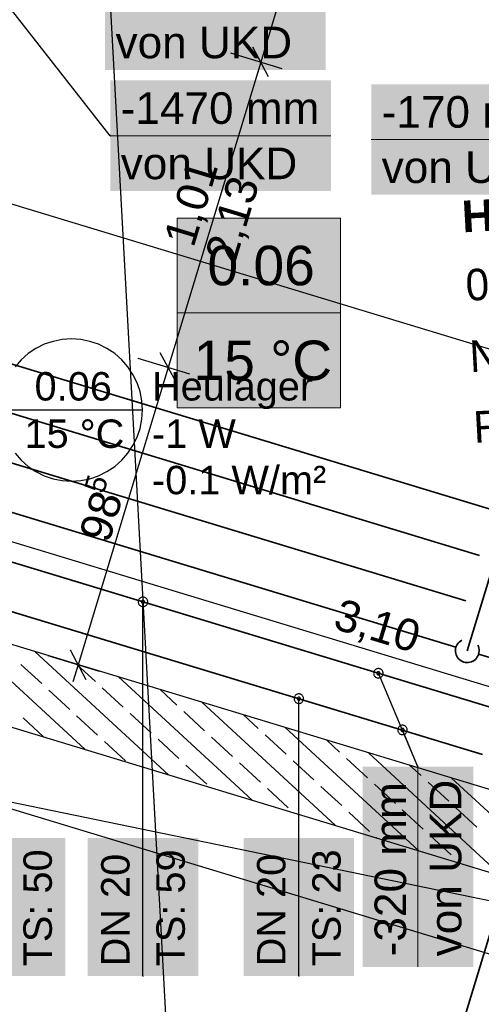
# Model space of a CAD drawing. Extents: x 199 to 1388, y 138 to 979.
# Tile 110 of 155: x 741 to 770, y 682 to 744. Entities that reach past the tile are written whole.
import ezdxf
from ezdxf.lldxf.tags import DXFTag

# ---------------------------------------------------------------- set-up
doc = ezdxf.new("R2010")
doc.units = 0
for name, color, linetype, lineweight, true_color in [('01AFU Allgemein Bemaßung-A07ET47HDI', 7, 'Continuous', 25, 0x848484), ('20 Bodenaufbau - Gefällelinien', 7, 'Continuous', 25, 0x848484), ('20 Innenwände-A07ET47KDI', 7, 'Continuous', 25, 0x848484), ('20 Räume Innen', 7, 'Continuous', 25, 0x848484), ('A-0', 7, 'Continuous', 25, 0x848484), ('H_Raumnummer', 7, 'Continuous', 18, 0xcc9900), ('H_Ruecklauf', 5, 'STRICHLINIE2', 35, 0x0000ff), ('H_Vorlauf', 1, 'Continuous', 35, 0xff0000), ('UPO_Loop2', 140, 'Continuous', 30, 0x00bfff)]:
    doc.layers.add(name, color=color, linetype=linetype, lineweight=lineweight, true_color=true_color)
for name, color, linetype, lineweight in [('02 Raster Gebäude-A07ET47NDI', 7, 'Continuous', 25), ('H_Mass', 7, 'Continuous', 25), ('H_Text', 7, 'Continuous', 25), ('X_Geometrie', 7, 'Continuous', 25)]:
    doc.layers.add(name, color=color, linetype=linetype, lineweight=lineweight)
doc.layers.add('H_Raum', color=1, linetype='Continuous', lineweight=25, true_color=0xff0000, plot=False)
doc.styles.get("Standard").update_dxf_attribs({"font": 'arial.ttf'})
tags = doc.linetypes.add('Raster-A07ET47ODI', pattern=[0.2, 0.1, -0.05, 0, -0.05]).pattern_tags.tags
tags[10:11] = [DXFTag(74, 4), DXFTag(75, 0), DXFTag(340, '0'), DXFTag(46, 1.0), DXFTag(50, 0.0), DXFTag(44, 0.0), DXFTag(45, 0.0)]
tags[8:9] = [DXFTag(74, 4), DXFTag(75, 0), DXFTag(340, '0'), DXFTag(46, 1.0), DXFTag(50, 0.0), DXFTag(44, 0.0), DXFTag(45, 0.0)]
tags[6:7] = [DXFTag(74, 4), DXFTag(75, 0), DXFTag(340, '0'), DXFTag(46, 1.0), DXFTag(50, 0.0), DXFTag(44, 0.0), DXFTag(45, 0.0)]
tags[4:5] = [DXFTag(74, 4), DXFTag(75, 0), DXFTag(340, '0'), DXFTag(46, 1.0), DXFTag(50, 0.0), DXFTag(44, 0.0), DXFTag(45, 0.0)]
tags = doc.linetypes.add('STRICHLINIE2', pattern=[9.525, 6.35, -3.175]).pattern_tags.tags
tags[6:7] = [DXFTag(74, 4), DXFTag(75, 0), DXFTag(340, '0'), DXFTag(46, 0.0), DXFTag(50, 0.0), DXFTag(44, 0.0), DXFTag(45, 0.0)]
tags[4:5] = [DXFTag(74, 4), DXFTag(75, 0), DXFTag(340, '0'), DXFTag(46, 0.0), DXFTag(50, 0.0), DXFTag(44, 0.0), DXFTag(45, 0.0)]
tags = doc.linetypes.add('Öffnungslinie Tür Fenster-A07ET47JDI', pattern=[0.115, 0.075, -0.04]).pattern_tags.tags
tags[6:7] = [DXFTag(74, 4), DXFTag(75, 0), DXFTag(340, '0'), DXFTag(46, 1.0), DXFTag(50, 0.0), DXFTag(44, 0.0), DXFTag(45, 0.0)]
tags[4:5] = [DXFTag(74, 4), DXFTag(75, 0), DXFTag(340, '0'), DXFTag(46, 1.0), DXFTag(50, 0.0), DXFTag(44, 0.0), DXFTag(45, 0.0)]

# ---------------------------------------------------------------- blocks, each defined once
blk = doc.blocks.new('Referenz-A07ET47ZDI', base_point=(226.995, 158.1))
at = {"layer": '01AFU Allgemein Bemaßung-A07ET47HDI'}
for p, q in [((762.069, 760.723), (756.231, 741.466)), ((756.731, 740.53), (755.73, 742.401)), ((754.317, 742.046), (757.576, 741.058)), ((756.231, 741.466), (750.369, 722.135)), ((750.869, 721.199), (749.869, 723.07)), ((748.455, 722.715), (751.715, 721.727)), ((750.369, 722.135), (744.664, 703.319)), ((792.721, 695.256), (733.397, 713.244)), ((788.022, 679.757), (685.634, 710.801)), ((742.75, 703.899), (746.01, 702.911)), ((744.164, 704.254), (745.164, 702.384)), ((744.664, 703.319), (744.338, 702.242))]:
    blk.add_line(p, q, dxfattribs=at)
at = {"layer": '02 Raster Gebäude-A07ET47NDI', "linetype": 'Raster-A07ET47ODI', "ltscale": 56.250004}
blk.add_line((735.15, 956.219), (772.215, 279.107), dxfattribs=at)
at = {"layer": '20 Bodenaufbau - Gefällelinien', "linetype": 'Öffnungslinie Tür Fenster-A07ET47JDI', "ltscale": 56.250004}
blk.add_line((789.463, 684.511), (720.628, 698.697), dxfattribs=at)
at = {"layer": '20 Innenwände-A07ET47KDI'}
for p, q in [((790.914, 689.296), (731.59, 707.283)), ((745.114, 697.958), (736.672, 705.742)), ((720.723, 705.353), (789.463, 684.511)), ((750.389, 696.358), (741.947, 704.143)), ((742.369, 702.121), (741.046, 703.341)), ((745.761, 702.258), (744.584, 703.343)), ((755.664, 694.759), (747.222, 702.544)), ((747.525, 700.632), (746.202, 701.852)), ((744.134, 700.494), (742.811, 701.714)), ((750.917, 700.769), (749.859, 701.744)), ((760.939, 693.16), (752.497, 700.944)), ((742.477, 698.758), (741.184, 699.95)), ((745.898, 698.867), (744.575, 700.087)), ((749.29, 699.005), (747.966, 700.225)), ((752.681, 699.142), (751.358, 700.362)), ((756.072, 699.28), (755.134, 700.144)), ((766.214, 691.56), (757.772, 699.345)), ((754.445, 697.515), (753.122, 698.735)), ((757.837, 697.653), (756.513, 698.873)), ((747.663, 697.24), (746.339, 698.46)), ((751.054, 697.378), (749.731, 698.598)), ((761.228, 697.79), (760.409, 698.545)), ((771.489, 689.961), (763.047, 697.745)), ((752.818, 695.751), (751.495, 696.971)), ((756.21, 695.888), (754.886, 697.108)), ((759.601, 696.026), (758.278, 697.246)), ((762.992, 696.163), (761.669, 697.383)), ((766.384, 696.301), (765.684, 696.946)), ((761.365, 694.399), (760.042, 695.619)), ((764.757, 694.536), (763.433, 695.756)), ((768.148, 694.674), (766.825, 695.894)), ((776.764, 688.361), (768.322, 696.146)), ((757.974, 694.261), (756.651, 695.481)), ((763.13, 692.772), (761.807, 693.992)), ((766.521, 692.909), (765.198, 694.129)), ((769.912, 693.047), (768.589, 694.267)), ((768.286, 691.282), (766.962, 692.503)), ((763.577, 692.36), (763.571, 692.365)), ((768.851, 690.761), (768.727, 690.876))]:
    blk.add_line(p, q, dxfattribs=at)
at = {"layer": 'A-0', "linetype": 'Continuous', "ltscale": 312.5}
for p, q in [((790.914, 689.296), (722.174, 710.138)), ((720.723, 705.353), (789.463, 684.511))]:
    blk.add_line(p, q, dxfattribs=at)
at = {"layer": '01AFU Allgemein Bemaßung-A07ET47HDI', "linetype": 'ByBlock', "ltscale": 40.625, "attachment_point": 1}
for s, insert, char_height, rotation in [('{\\fArial;1,01}', (750.058, 730.24), 2, 73.1324), ('{\\fArial;2,13}', (752.671, 729.209), 2, 73.1324), ('{\\fArial;5}', (745.026, 714.47), 1.32, 73.1324), ('{\\fArial;98}', (744.698, 711.528), 2, 73.1324), ('{\\fArial;3,10}', (761.319, 707.547), 2, 343.13236)]:
    blk.add_mtext(s, dxfattribs=dict(at, insert=insert, char_height=char_height, rotation=rotation))
at = {"layer": '20 Räume Innen', "linetype": 'Continuous', "ltscale": 40.625, "char_height": 2, "attachment_point": 1, "rotation": 3.1332}
for s, insert in [('{\\fArial|b1|i0;Heulager}', (768.914, 732.681)), ('{\\fCentury Gothic;0.06}', (769.151, 728.345)), ('{\\fCentury Gothic;NF:}', (769.398, 723.833)), ('{\\fCentury Gothic;RH:}', (769.643, 719.355))]:
    blk.add_mtext(s, dxfattribs=dict(at, insert=insert))

msp = doc.modelspace()

# ---------------------------------------------------------------- linework, layer by layer
at = {"layer": 'H_Mass'}
for p, q in [((746.701, 736.802), (737.454, 748.625)), ((746.692, 736.806), (746.691, 736.805)), ((746.691, 736.805), (746.691, 736.804)), ((746.691, 736.804), (746.691, 736.802)), ((746.691, 736.802), (746.691, 736.801)), ((746.691, 736.801), (746.691, 736.8)), ((746.691, 736.8), (746.692, 736.798)), ((746.693, 736.808), (746.692, 736.807)), ((746.692, 736.807), (746.692, 736.806)), ((746.692, 736.798), (746.692, 736.797)), ((746.692, 736.797), (746.693, 736.796)), ((746.694, 736.809), (746.693, 736.808)), ((746.693, 736.796), (746.694, 736.795)), ((746.695, 736.81), (746.694, 736.809)), ((746.694, 736.795), (746.695, 736.794)), ((746.696, 736.811), (746.695, 736.81)), ((746.695, 736.794), (746.696, 736.794)), ((746.697, 736.812), (746.696, 736.811)), ((746.696, 736.794), (746.697, 736.793)), ((746.698, 736.812), (746.697, 736.812)), ((746.697, 736.793), (746.698, 736.793)), ((746.7, 736.812), (746.698, 736.812)), ((746.698, 736.793), (746.7, 736.792)), ((746.701, 736.812), (746.7, 736.812)), ((746.7, 736.792), (746.701, 736.792)), ((746.702, 736.812), (746.701, 736.812)), ((746.701, 736.792), (746.702, 736.792)), ((746.704, 736.812), (746.702, 736.812)), ((746.702, 736.792), (746.704, 736.793)), ((746.705, 736.812), (746.704, 736.812)), ((746.704, 736.793), (746.705, 736.793)), ((746.706, 736.811), (746.705, 736.812)), ((746.705, 736.793), (746.706, 736.794)), ((746.707, 736.81), (746.706, 736.811)), ((746.706, 736.794), (746.707, 736.794)), ((746.708, 736.809), (746.707, 736.81)), ((746.707, 736.794), (746.708, 736.795)), ((746.709, 736.808), (746.708, 736.809)), ((746.708, 736.795), (746.709, 736.796)), ((746.71, 736.807), (746.709, 736.808)), ((746.709, 736.796), (746.71, 736.797)), ((746.71, 736.806), (746.71, 736.807)), ((746.711, 736.805), (746.71, 736.806)), ((746.71, 736.798), (746.711, 736.8)), ((746.71, 736.797), (746.71, 736.798)), ((746.711, 736.804), (746.711, 736.805)), ((746.711, 736.802), (746.711, 736.804)), ((746.711, 736.801), (746.711, 736.802)), ((746.711, 736.8), (746.711, 736.801)), ((763.5, 703.017), (763.47, 702.991)), ((763.532, 703.038), (763.5, 703.017)), ((763.568, 703.056), (763.532, 703.038)), ((763.605, 703.068), (763.568, 703.056)), ((763.643, 703.076), (763.605, 703.068)), ((763.682, 703.079), (763.643, 703.076)), ((763.721, 703.076), (763.682, 703.079)), ((763.76, 703.068), (763.721, 703.076)), ((763.797, 703.056), (763.76, 703.068)), ((763.832, 703.038), (763.797, 703.056)), ((763.865, 703.017), (763.832, 703.038)), ((763.894, 702.991), (763.865, 703.017)), ((763.385, 702.818), (763.382, 702.779)), ((763.382, 702.779), (763.385, 702.739)), ((763.393, 702.856), (763.385, 702.818)), ((763.385, 702.739), (763.393, 702.701)), ((763.405, 702.893), (763.393, 702.856)), ((763.393, 702.701), (763.405, 702.664)), ((763.423, 702.929), (763.405, 702.893)), ((763.405, 702.664), (763.423, 702.629)), ((763.444, 702.961), (763.423, 702.929)), ((763.423, 702.629), (763.444, 702.596)), ((763.47, 702.991), (763.444, 702.961)), ((763.444, 702.596), (763.47, 702.567)), ((763.47, 702.567), (763.5, 702.541)), ((763.5, 702.541), (763.532, 702.519)), ((763.532, 702.519), (763.568, 702.501)), ((763.568, 702.501), (763.605, 702.489)), ((763.583, 702.792), (763.582, 702.779)), ((763.582, 702.779), (763.583, 702.766)), ((763.586, 702.805), (763.583, 702.792)), ((763.583, 702.766), (763.586, 702.753)), ((763.59, 702.817), (763.586, 702.805)), ((763.586, 702.753), (763.59, 702.74)), ((763.596, 702.829), (763.59, 702.817)), ((763.59, 702.74), (763.596, 702.729)), ((763.603, 702.84), (763.596, 702.829)), ((763.596, 702.729), (763.603, 702.718)), ((763.612, 702.849), (763.603, 702.84)), ((763.603, 702.718), (763.612, 702.708)), ((763.605, 702.489), (763.643, 702.481)), ((763.621, 702.858), (763.612, 702.849)), ((763.612, 702.708), (763.621, 702.699)), ((763.632, 702.865), (763.621, 702.858)), ((763.621, 702.699), (763.632, 702.692)), ((763.644, 702.871), (763.632, 702.865)), ((763.632, 702.692), (763.644, 702.686)), ((763.643, 702.481), (763.682, 702.479)), ((763.656, 702.875), (763.644, 702.871)), ((763.644, 702.686), (763.656, 702.682)), ((763.669, 702.878), (763.656, 702.875)), ((763.656, 702.682), (763.669, 702.68)), ((763.682, 702.879), (763.669, 702.878)), ((763.669, 702.68), (763.682, 702.679)), ((763.695, 702.878), (763.682, 702.879)), ((766.189, 696.862), (763.682, 702.779)), ((763.682, 702.679), (763.695, 702.68)), ((763.682, 702.479), (763.721, 702.481)), ((763.708, 702.875), (763.695, 702.878)), ((763.695, 702.68), (763.708, 702.682)), ((763.721, 702.871), (763.708, 702.875)), ((763.708, 702.682), (763.721, 702.686)), ((763.732, 702.865), (763.721, 702.871)), ((763.721, 702.686), (763.732, 702.692)), ((763.721, 702.481), (763.76, 702.489)), ((763.743, 702.858), (763.732, 702.865)), ((763.732, 702.692), (763.743, 702.699)), ((763.753, 702.849), (763.743, 702.858)), ((763.743, 702.699), (763.753, 702.708)), ((763.762, 702.84), (763.753, 702.849)), ((763.753, 702.708), (763.762, 702.718)), ((763.76, 702.489), (763.797, 702.501)), ((763.769, 702.829), (763.762, 702.84)), ((763.762, 702.718), (763.769, 702.729)), ((763.775, 702.817), (763.769, 702.829)), ((763.769, 702.729), (763.775, 702.74)), ((763.779, 702.805), (763.775, 702.817)), ((763.775, 702.74), (763.779, 702.753)), ((763.781, 702.792), (763.779, 702.805)), ((763.779, 702.753), (763.781, 702.766)), ((763.782, 702.779), (763.781, 702.792)), ((763.781, 702.766), (763.782, 702.779)), ((763.797, 702.501), (763.832, 702.519)), ((763.832, 702.519), (763.865, 702.541)), ((763.865, 702.541), (763.894, 702.567)), ((763.92, 702.961), (763.894, 702.991)), ((763.894, 702.567), (763.92, 702.596)), ((763.942, 702.929), (763.92, 702.961)), ((763.92, 702.596), (763.942, 702.629)), ((763.959, 702.893), (763.942, 702.929)), ((763.942, 702.629), (763.959, 702.664)), ((763.972, 702.856), (763.959, 702.893)), ((763.959, 702.664), (763.972, 702.701)), ((763.98, 702.818), (763.972, 702.856)), ((763.972, 702.701), (763.98, 702.739)), ((763.982, 702.779), (763.98, 702.818)), ((763.98, 702.739), (763.982, 702.779)), ((764.919, 699.271), (764.912, 699.232)), ((764.932, 699.308), (764.919, 699.271)), ((764.949, 699.343), (764.932, 699.308)), ((764.971, 699.376), (764.949, 699.343)), ((764.997, 699.405), (764.971, 699.376)), ((765.026, 699.431), (764.997, 699.405)), ((765.059, 699.453), (765.026, 699.431)), ((765.094, 699.47), (765.059, 699.453)), ((765.131, 699.483), (765.094, 699.47)), ((765.17, 699.491), (765.131, 699.483)), ((765.148, 699.273), (765.138, 699.264)), ((765.159, 699.28), (765.148, 699.273)), ((765.171, 699.286), (765.159, 699.28)), ((765.209, 699.493), (765.17, 699.491)), ((765.183, 699.29), (765.171, 699.286)), ((765.196, 699.292), (765.183, 699.29)), ((765.209, 699.293), (765.196, 699.292)), ((765.248, 699.491), (765.209, 699.493)), ((765.222, 699.292), (765.209, 699.293)), ((765.235, 699.29), (765.222, 699.292)), ((765.247, 699.286), (765.235, 699.29)), ((765.259, 699.28), (765.247, 699.286)), ((765.287, 699.483), (765.248, 699.491)), ((765.27, 699.273), (765.259, 699.28)), ((765.28, 699.264), (765.27, 699.273)), ((765.324, 699.47), (765.287, 699.483)), ((765.359, 699.453), (765.324, 699.47)), ((765.392, 699.431), (765.359, 699.453)), ((765.421, 699.405), (765.392, 699.431)), ((765.447, 699.376), (765.421, 699.405)), ((765.469, 699.343), (765.447, 699.376)), ((765.486, 699.308), (765.469, 699.343)), ((765.499, 699.271), (765.486, 699.308)), ((765.506, 699.232), (765.499, 699.271)), ((764.912, 699.232), (764.909, 699.193)), ((764.909, 699.193), (764.912, 699.154)), ((764.912, 699.154), (764.919, 699.116)), ((764.919, 699.116), (764.932, 699.078)), ((764.932, 699.078), (764.949, 699.043)), ((764.949, 699.043), (764.971, 699.011)), ((764.971, 699.011), (764.997, 698.981)), ((764.997, 698.981), (765.026, 698.955)), ((765.026, 698.955), (765.059, 698.933)), ((765.059, 698.933), (765.094, 698.916)), ((765.094, 698.916), (765.131, 698.903)), ((765.11, 699.206), (765.109, 699.193)), ((765.109, 699.193), (765.11, 699.18)), ((765.112, 699.219), (765.11, 699.206)), ((765.11, 699.18), (765.112, 699.167)), ((765.117, 699.232), (765.112, 699.219)), ((765.112, 699.167), (765.117, 699.155)), ((765.122, 699.243), (765.117, 699.232)), ((765.117, 699.155), (765.122, 699.143)), ((765.13, 699.254), (765.122, 699.243)), ((765.122, 699.143), (765.13, 699.132)), ((765.138, 699.264), (765.13, 699.254)), ((765.13, 699.132), (765.138, 699.123)), ((765.131, 698.903), (765.17, 698.896)), ((765.138, 699.123), (765.148, 699.114)), ((765.148, 699.114), (765.159, 699.107)), ((765.159, 699.107), (765.171, 699.101)), ((765.17, 698.896), (765.209, 698.893)), ((765.171, 699.101), (765.183, 699.097)), ((765.183, 699.097), (765.196, 699.094)), ((765.196, 699.094), (765.209, 699.093)), ((766.179, 696.862), (765.209, 699.193)), ((765.209, 699.093), (765.222, 699.094)), ((765.209, 698.893), (765.248, 698.896)), ((765.222, 699.094), (765.235, 699.097)), ((765.235, 699.097), (765.247, 699.101)), ((765.247, 699.101), (765.259, 699.107)), ((765.248, 698.896), (765.287, 698.903)), ((765.259, 699.107), (765.27, 699.114)), ((765.27, 699.114), (765.28, 699.123)), ((765.288, 699.254), (765.28, 699.264)), ((765.28, 699.123), (765.288, 699.132)), ((765.287, 698.903), (765.324, 698.916)), ((765.296, 699.243), (765.288, 699.254)), ((765.288, 699.132), (765.296, 699.143)), ((765.301, 699.232), (765.296, 699.243)), ((765.296, 699.143), (765.301, 699.155)), ((765.306, 699.219), (765.301, 699.232)), ((765.301, 699.155), (765.306, 699.167)), ((765.308, 699.206), (765.306, 699.219)), ((765.306, 699.167), (765.308, 699.18)), ((765.309, 699.193), (765.308, 699.206)), ((765.308, 699.18), (765.309, 699.193)), ((765.324, 698.916), (765.359, 698.933)), ((765.359, 698.933), (765.392, 698.955)), ((765.392, 698.955), (765.421, 698.981)), ((765.421, 698.981), (765.447, 699.011)), ((765.447, 699.011), (765.469, 699.043)), ((765.469, 699.043), (765.486, 699.078)), ((765.486, 699.078), (765.499, 699.116)), ((765.499, 699.116), (765.506, 699.154)), ((765.509, 699.193), (765.506, 699.232)), ((765.506, 699.154), (765.509, 699.193)), ((766.18, 696.867), (766.179, 696.866)), ((766.179, 696.866), (766.179, 696.865)), ((766.179, 696.865), (766.179, 696.863)), ((766.179, 696.863), (766.179, 696.862)), ((766.179, 696.862), (766.179, 696.861)), ((766.179, 696.861), (766.179, 696.859)), ((766.179, 696.859), (766.179, 696.858)), ((766.179, 696.858), (766.18, 696.857)), ((766.181, 696.868), (766.18, 696.867)), ((766.18, 696.857), (766.181, 696.856)), ((766.182, 696.87), (766.181, 696.869)), ((766.181, 696.869), (766.181, 696.868)), ((766.181, 696.856), (766.181, 696.855)), ((766.181, 696.855), (766.182, 696.854)), ((766.184, 696.871), (766.182, 696.87)), ((766.182, 696.854), (766.184, 696.853)), ((766.185, 696.871), (766.184, 696.871)), ((766.184, 696.853), (766.185, 696.853)), ((766.186, 696.872), (766.185, 696.871)), ((766.185, 696.853), (766.186, 696.852)), ((766.187, 696.872), (766.186, 696.872)), ((766.186, 696.852), (766.187, 696.852)), ((766.189, 696.872), (766.187, 696.872)), ((766.187, 696.852), (766.189, 696.852)), ((766.19, 696.872), (766.189, 696.872)), ((766.189, 696.852), (766.19, 696.852)), ((766.191, 696.872), (766.19, 696.872)), ((766.19, 696.852), (766.191, 696.852)), ((766.192, 696.871), (766.191, 696.872)), ((766.191, 696.852), (766.192, 696.853)), ((766.194, 696.871), (766.192, 696.871)), ((766.192, 696.853), (766.194, 696.853)), ((766.195, 696.87), (766.194, 696.871)), ((766.194, 696.853), (766.195, 696.854)), ((766.196, 696.869), (766.195, 696.87)), ((766.195, 696.854), (766.196, 696.855)), ((766.196, 696.868), (766.196, 696.869)), ((766.197, 696.867), (766.196, 696.868)), ((766.196, 696.856), (766.197, 696.857)), ((766.196, 696.855), (766.196, 696.856)), ((766.198, 696.866), (766.197, 696.867)), ((766.197, 696.857), (766.198, 696.858)), ((766.198, 696.865), (766.198, 696.866)), ((766.198, 696.863), (766.198, 696.865)), ((766.199, 696.862), (766.198, 696.863)), ((766.198, 696.861), (766.199, 696.862)), ((766.198, 696.859), (766.198, 696.861)), ((766.198, 696.858), (766.198, 696.859))]:
    msp.add_line(p, q, dxfattribs=at)
at = {"layer": 'H_Mass', "lineweight": 18}
for p, q in [((746.701, 736.802), (760.676, 736.802)), ((763.226, 736.563), (775.893, 736.563)), ((766.189, 684.195), (766.189, 696.862))]:
    msp.add_line(p, q, dxfattribs=at)
at = {"layer": 'H_Mass', "color": 7, "true_color": 0xffffff}
for points in [[(746.374, 740.956), (760.349, 740.956), (746.374, 747.956)], [(760.349, 740.956), (746.374, 747.956), (760.349, 747.956)], [(746.701, 733.302), (760.676, 733.302), (746.701, 740.302)], [(760.676, 733.302), (746.701, 740.302), (760.676, 740.302)], [(763.226, 733.063), (775.893, 733.063), (763.226, 740.063)], [(775.893, 733.063), (763.226, 740.063), (775.893, 740.063)], [(762.689, 684.195), (769.689, 684.195), (762.689, 696.862)], [(769.689, 684.195), (762.689, 696.862), (769.689, 696.862)]]:
    msp.add_solid(points, dxfattribs=at)
at = {"layer": 'H_Raum'}
for p, q in [((742.525, 723.6), (741.997, 723.34)), ((743.082, 723.789), (742.525, 723.6)), ((743.659, 723.904), (743.082, 723.789)), ((744.247, 723.943), (743.659, 723.904)), ((744.834, 723.904), (744.247, 723.943)), ((745.411, 723.789), (744.834, 723.904)), ((745.969, 723.6), (745.411, 723.789)), ((746.497, 723.34), (745.969, 723.6)), ((741.507, 723.013), (741.065, 722.625)), ((741.997, 723.34), (741.507, 723.013)), ((746.986, 723.013), (746.497, 723.34)), ((747.429, 722.625), (746.986, 723.013)), ((741.065, 722.625), (740.677, 722.182)), ((747.817, 722.182), (747.429, 722.625)), ((748.144, 721.693), (747.817, 722.182)), ((748.404, 721.165), (748.144, 721.693)), ((748.593, 720.607), (748.404, 721.165)), ((748.708, 720.03), (748.593, 720.607)), ((748.747, 719.443), (748.708, 720.03)), ((739.747, 719.443), (748.747, 719.443)), ((748.708, 718.855), (748.747, 719.443)), ((748.593, 718.278), (748.708, 718.855)), ((748.404, 717.721), (748.593, 718.278)), ((748.144, 717.193), (748.404, 717.721)), ((747.817, 716.703), (748.144, 717.193)), ((740.677, 716.703), (741.065, 716.261)), ((741.065, 716.261), (741.507, 715.873)), ((746.986, 715.873), (747.429, 716.261)), ((747.429, 716.261), (747.817, 716.703)), ((741.507, 715.873), (741.997, 715.546)), ((741.997, 715.546), (742.525, 715.285)), ((745.969, 715.285), (746.497, 715.546)), ((746.497, 715.546), (746.986, 715.873)), ((742.525, 715.285), (743.082, 715.096)), ((743.082, 715.096), (743.659, 714.981)), ((743.659, 714.981), (744.247, 714.943)), ((744.247, 714.943), (744.834, 714.981)), ((744.834, 714.981), (745.411, 715.096)), ((745.411, 715.096), (745.969, 715.285))]:
    msp.add_line(p, q, dxfattribs=at)
at = {"layer": 'H_Raumnummer'}
for p, q in [((750.935, 731.588), (761.274, 731.588)), ((750.935, 719.588), (750.935, 731.588)), ((761.274, 731.588), (761.274, 719.588)), ((750.935, 725.588), (761.274, 725.588)), ((761.274, 719.588), (750.935, 719.588))]:
    msp.add_line(p, q, dxfattribs=at)
at = {"layer": 'H_Raumnummer', "color": 7, "true_color": 0xffffff}
for points in [[(750.935, 719.588), (761.274, 719.588), (750.935, 731.588)], [(761.274, 719.588), (750.935, 731.588), (761.274, 731.588)]]:
    msp.add_solid(points, dxfattribs=at)
at = {"layer": 'H_Ruecklauf', "ltscale": 0.35}
for p, q in [((769.224, 707.367), (681.91, 733.844)), ((770.965, 713.109), (716.941, 729.489)), ((774.052, 699.634), (683.279, 727.158))]:
    msp.add_line(p, q, dxfattribs=at)
at = {"layer": 'H_Text'}
for p, q in [((748.487, 707.376), (748.479, 707.337)), ((748.499, 707.413), (748.487, 707.376)), ((748.517, 707.448), (748.499, 707.413)), ((748.538, 707.481), (748.517, 707.448)), ((748.564, 707.51), (748.538, 707.481)), ((748.594, 707.536), (748.564, 707.51)), ((748.626, 707.558), (748.594, 707.536)), ((748.662, 707.575), (748.626, 707.558)), ((748.699, 707.588), (748.662, 707.575)), ((748.737, 707.596), (748.699, 707.588)), ((748.716, 707.378), (748.706, 707.369)), ((748.726, 707.385), (748.716, 707.378)), ((748.738, 707.391), (748.726, 707.385)), ((748.776, 707.598), (748.737, 707.596)), ((748.751, 707.395), (748.738, 707.391)), ((748.763, 707.397), (748.751, 707.395)), ((748.776, 707.398), (748.763, 707.397)), ((748.816, 707.596), (748.776, 707.598)), ((748.789, 707.397), (748.776, 707.398)), ((748.802, 707.395), (748.789, 707.397)), ((748.815, 707.391), (748.802, 707.395)), ((748.826, 707.385), (748.815, 707.391)), ((748.854, 707.588), (748.816, 707.596)), ((748.837, 707.378), (748.826, 707.385)), ((748.847, 707.369), (748.837, 707.378)), ((748.891, 707.575), (748.854, 707.588)), ((748.926, 707.558), (748.891, 707.575)), ((748.959, 707.536), (748.926, 707.558)), ((748.989, 707.51), (748.959, 707.536)), ((749.014, 707.481), (748.989, 707.51)), ((749.036, 707.448), (749.014, 707.481)), ((749.054, 707.413), (749.036, 707.448)), ((749.066, 707.376), (749.054, 707.413)), ((749.074, 707.337), (749.066, 707.376)), ((748.479, 707.337), (748.476, 707.298)), ((748.476, 707.298), (748.479, 707.259)), ((748.479, 707.259), (748.487, 707.221)), ((748.487, 707.221), (748.499, 707.183)), ((748.499, 707.183), (748.517, 707.148)), ((748.517, 707.148), (748.538, 707.116)), ((748.538, 707.116), (748.564, 707.086)), ((748.564, 707.086), (748.594, 707.06)), ((748.594, 707.06), (748.626, 707.038)), ((748.626, 707.038), (748.662, 707.021)), ((748.662, 707.021), (748.699, 707.008)), ((748.677, 707.311), (748.676, 707.298)), ((748.676, 707.298), (748.677, 707.285)), ((748.68, 707.324), (748.677, 707.311)), ((748.677, 707.285), (748.68, 707.272)), ((748.684, 707.337), (748.68, 707.324)), ((748.68, 707.272), (748.684, 707.26)), ((748.69, 707.348), (748.684, 707.337)), ((748.684, 707.26), (748.69, 707.248)), ((748.697, 707.359), (748.69, 707.348)), ((748.69, 707.248), (748.697, 707.237)), ((748.706, 707.369), (748.697, 707.359)), ((748.697, 707.237), (748.706, 707.228)), ((748.699, 707.008), (748.737, 707.001)), ((748.706, 707.228), (748.716, 707.219)), ((748.716, 707.219), (748.726, 707.212)), ((748.726, 707.212), (748.738, 707.206)), ((748.737, 707.001), (748.776, 706.998)), ((748.738, 707.206), (748.751, 707.202)), ((748.751, 707.202), (748.763, 707.199)), ((748.763, 707.199), (748.776, 707.198)), ((748.776, 683.625), (748.776, 707.298)), ((748.776, 707.198), (748.789, 707.199)), ((748.776, 706.998), (748.816, 707.001)), ((748.789, 707.199), (748.802, 707.202)), ((748.802, 707.202), (748.815, 707.206)), ((748.815, 707.206), (748.826, 707.212)), ((748.816, 707.001), (748.854, 707.008)), ((748.826, 707.212), (748.837, 707.219)), ((748.837, 707.219), (748.847, 707.228)), ((748.856, 707.359), (748.847, 707.369)), ((748.847, 707.228), (748.856, 707.237)), ((748.854, 707.008), (748.891, 707.021)), ((748.863, 707.348), (748.856, 707.359)), ((748.856, 707.237), (748.863, 707.248)), ((748.869, 707.337), (748.863, 707.348)), ((748.863, 707.248), (748.869, 707.26)), ((748.873, 707.324), (748.869, 707.337)), ((748.869, 707.26), (748.873, 707.272)), ((748.876, 707.311), (748.873, 707.324)), ((748.873, 707.272), (748.876, 707.285)), ((748.876, 707.298), (748.876, 707.311)), ((748.876, 707.285), (748.876, 707.298)), ((748.891, 707.021), (748.926, 707.038)), ((748.926, 707.038), (748.959, 707.06)), ((748.959, 707.06), (748.989, 707.086)), ((748.989, 707.086), (749.014, 707.116)), ((749.014, 707.116), (749.036, 707.148)), ((749.036, 707.148), (749.054, 707.183)), ((749.054, 707.183), (749.066, 707.221)), ((749.066, 707.221), (749.074, 707.259)), ((749.076, 707.298), (749.074, 707.337)), ((749.074, 707.259), (749.076, 707.298)), ((758.35, 701.21), (758.347, 701.171)), ((758.347, 701.171), (758.35, 701.131)), ((758.357, 701.248), (758.35, 701.21)), ((758.37, 701.285), (758.357, 701.248)), ((758.387, 701.321), (758.37, 701.285)), ((758.409, 701.353), (758.387, 701.321)), ((758.435, 701.383), (758.409, 701.353)), ((758.464, 701.409), (758.435, 701.383)), ((758.497, 701.43), (758.464, 701.409)), ((758.532, 701.448), (758.497, 701.43)), ((758.569, 701.46), (758.532, 701.448)), ((758.548, 701.184), (758.547, 701.171)), ((758.547, 701.171), (758.548, 701.158)), ((758.551, 701.196), (758.548, 701.184)), ((758.548, 701.158), (758.551, 701.145)), ((758.555, 701.209), (758.551, 701.196)), ((758.551, 701.145), (758.555, 701.132)), ((758.56, 701.221), (758.555, 701.209)), ((758.568, 701.231), (758.56, 701.221)), ((758.576, 701.241), (758.568, 701.231)), ((758.608, 701.468), (758.569, 701.46)), ((758.586, 701.25), (758.576, 701.241)), ((758.597, 701.257), (758.586, 701.25)), ((758.609, 701.263), (758.597, 701.257)), ((758.647, 701.471), (758.608, 701.468)), ((758.621, 701.267), (758.609, 701.263)), ((758.634, 701.27), (758.621, 701.267)), ((758.647, 701.271), (758.634, 701.27)), ((758.686, 701.468), (758.647, 701.471)), ((758.66, 701.27), (758.647, 701.271)), ((758.647, 683.625), (758.647, 701.171)), ((758.673, 701.267), (758.66, 701.27)), ((758.685, 701.263), (758.673, 701.267)), ((758.697, 701.257), (758.685, 701.263)), ((758.725, 701.46), (758.686, 701.468)), ((758.708, 701.25), (758.697, 701.257)), ((758.718, 701.241), (758.708, 701.25)), ((758.726, 701.231), (758.718, 701.241)), ((758.762, 701.448), (758.725, 701.46)), ((758.734, 701.221), (758.726, 701.231)), ((758.739, 701.209), (758.734, 701.221)), ((758.744, 701.196), (758.739, 701.209)), ((758.739, 701.132), (758.744, 701.145)), ((758.746, 701.184), (758.744, 701.196)), ((758.744, 701.145), (758.746, 701.158)), ((758.747, 701.171), (758.746, 701.184)), ((758.746, 701.158), (758.747, 701.171)), ((758.797, 701.43), (758.762, 701.448)), ((758.83, 701.409), (758.797, 701.43)), ((758.859, 701.383), (758.83, 701.409)), ((758.885, 701.353), (758.859, 701.383)), ((758.907, 701.321), (758.885, 701.353)), ((758.924, 701.285), (758.907, 701.321)), ((758.937, 701.248), (758.924, 701.285)), ((758.945, 701.21), (758.937, 701.248)), ((758.947, 701.171), (758.945, 701.21)), ((758.945, 701.131), (758.947, 701.171)), ((758.35, 701.131), (758.357, 701.093)), ((758.357, 701.093), (758.37, 701.056)), ((758.37, 701.056), (758.387, 701.021)), ((758.387, 701.021), (758.409, 700.988)), ((758.409, 700.988), (758.435, 700.958)), ((758.435, 700.958), (758.464, 700.933)), ((758.464, 700.933), (758.497, 700.911)), ((758.497, 700.911), (758.532, 700.893)), ((758.532, 700.893), (758.569, 700.881)), ((758.555, 701.132), (758.56, 701.121)), ((758.56, 701.121), (758.568, 701.11)), ((758.568, 701.11), (758.576, 701.1)), ((758.569, 700.881), (758.608, 700.873)), ((758.576, 701.1), (758.586, 701.091)), ((758.586, 701.091), (758.597, 701.084)), ((758.597, 701.084), (758.609, 701.078)), ((758.608, 700.873), (758.647, 700.871)), ((758.609, 701.078), (758.621, 701.074)), ((758.621, 701.074), (758.634, 701.071)), ((758.634, 701.071), (758.647, 701.071)), ((758.647, 701.071), (758.66, 701.071)), ((758.647, 700.871), (758.686, 700.873)), ((758.66, 701.071), (758.673, 701.074)), ((758.673, 701.074), (758.685, 701.078)), ((758.685, 701.078), (758.697, 701.084)), ((758.686, 700.873), (758.725, 700.881)), ((758.697, 701.084), (758.708, 701.091)), ((758.708, 701.091), (758.718, 701.1)), ((758.718, 701.1), (758.726, 701.11)), ((758.725, 700.881), (758.762, 700.893)), ((758.726, 701.11), (758.734, 701.121)), ((758.734, 701.121), (758.739, 701.132)), ((758.762, 700.893), (758.797, 700.911)), ((758.797, 700.911), (758.83, 700.933)), ((758.83, 700.933), (758.859, 700.958)), ((758.859, 700.958), (758.885, 700.988)), ((758.885, 700.988), (758.907, 701.021)), ((758.907, 701.021), (758.924, 701.056)), ((758.924, 701.056), (758.937, 701.093)), ((758.937, 701.093), (758.945, 701.131)), ((748.767, 683.629), (748.766, 683.628)), ((748.766, 683.628), (748.766, 683.627)), ((748.766, 683.627), (748.766, 683.625)), ((748.766, 683.625), (748.766, 683.624)), ((748.766, 683.624), (748.766, 683.623)), ((748.766, 683.623), (748.767, 683.621)), ((748.768, 683.631), (748.767, 683.63)), ((748.767, 683.63), (748.767, 683.629)), ((748.767, 683.621), (748.767, 683.62)), ((748.767, 683.62), (748.768, 683.619)), ((748.769, 683.632), (748.768, 683.631)), ((748.768, 683.619), (748.769, 683.618)), ((748.77, 683.633), (748.769, 683.632)), ((748.769, 683.618), (748.77, 683.617)), ((748.771, 683.634), (748.77, 683.633)), ((748.77, 683.617), (748.771, 683.617)), ((748.772, 683.634), (748.771, 683.634)), ((748.771, 683.617), (748.772, 683.616)), ((748.773, 683.635), (748.772, 683.634)), ((748.772, 683.616), (748.773, 683.616)), ((748.775, 683.635), (748.773, 683.635)), ((748.773, 683.616), (748.775, 683.615)), ((748.776, 683.635), (748.775, 683.635)), ((748.775, 683.615), (748.776, 683.615)), ((748.777, 683.635), (748.776, 683.635)), ((748.776, 683.615), (748.777, 683.615)), ((748.779, 683.635), (748.777, 683.635)), ((748.777, 683.615), (748.779, 683.616)), ((748.78, 683.634), (748.779, 683.635)), ((748.779, 683.616), (748.78, 683.616)), ((748.781, 683.634), (748.78, 683.634)), ((748.78, 683.616), (748.781, 683.617)), ((748.782, 683.633), (748.781, 683.634)), ((748.781, 683.617), (748.782, 683.617)), ((748.783, 683.632), (748.782, 683.633)), ((748.782, 683.617), (748.783, 683.618)), ((748.784, 683.631), (748.783, 683.632)), ((748.783, 683.618), (748.784, 683.619)), ((748.785, 683.63), (748.784, 683.631)), ((748.784, 683.619), (748.785, 683.62)), ((748.785, 683.629), (748.785, 683.63)), ((748.786, 683.628), (748.785, 683.629)), ((748.785, 683.621), (748.786, 683.623)), ((748.785, 683.62), (748.785, 683.621)), ((748.786, 683.627), (748.786, 683.628)), ((748.786, 683.625), (748.786, 683.627)), ((748.786, 683.624), (748.786, 683.625)), ((748.786, 683.623), (748.786, 683.624)), ((758.638, 683.629), (758.637, 683.628)), ((758.637, 683.628), (758.637, 683.627)), ((758.637, 683.627), (758.637, 683.625)), ((758.637, 683.625), (758.637, 683.624)), ((758.637, 683.624), (758.637, 683.623)), ((758.637, 683.623), (758.638, 683.621)), ((758.639, 683.631), (758.638, 683.63)), ((758.638, 683.63), (758.638, 683.629)), ((758.638, 683.621), (758.638, 683.62)), ((758.638, 683.62), (758.639, 683.619)), ((758.64, 683.632), (758.639, 683.631)), ((758.639, 683.619), (758.64, 683.618)), ((758.641, 683.633), (758.64, 683.632)), ((758.64, 683.618), (758.641, 683.617)), ((758.642, 683.634), (758.641, 683.633)), ((758.641, 683.617), (758.642, 683.617)), ((758.643, 683.634), (758.642, 683.634)), ((758.642, 683.617), (758.643, 683.616)), ((758.645, 683.635), (758.643, 683.634)), ((758.643, 683.616), (758.645, 683.616)), ((758.646, 683.635), (758.645, 683.635)), ((758.645, 683.616), (758.646, 683.615)), ((758.647, 683.635), (758.646, 683.635)), ((758.646, 683.615), (758.647, 683.615)), ((758.648, 683.635), (758.647, 683.635)), ((758.647, 683.615), (758.648, 683.615)), ((758.65, 683.635), (758.648, 683.635)), ((758.648, 683.615), (758.65, 683.616)), ((758.651, 683.634), (758.65, 683.635)), ((758.65, 683.616), (758.651, 683.616)), ((758.652, 683.634), (758.651, 683.634)), ((758.651, 683.616), (758.652, 683.617)), ((758.653, 683.633), (758.652, 683.634)), ((758.652, 683.617), (758.653, 683.617)), ((758.654, 683.632), (758.653, 683.633)), ((758.653, 683.617), (758.654, 683.618)), ((758.655, 683.631), (758.654, 683.632)), ((758.654, 683.618), (758.655, 683.619)), ((758.656, 683.63), (758.655, 683.631)), ((758.655, 683.619), (758.656, 683.62)), ((758.656, 683.629), (758.656, 683.63)), ((758.657, 683.628), (758.656, 683.629)), ((758.656, 683.621), (758.657, 683.623)), ((758.656, 683.62), (758.656, 683.621)), ((758.657, 683.627), (758.657, 683.628)), ((758.657, 683.625), (758.657, 683.627)), ((758.657, 683.624), (758.657, 683.625)), ((758.657, 683.623), (758.657, 683.624))]:
    msp.add_line(p, q, dxfattribs=at)
at = {"layer": 'H_Text', "lineweight": 18}
for p, q in [((748.776, 683.625), (748.776, 692.36)), ((758.647, 683.625), (758.647, 692.36))]:
    msp.add_line(p, q, dxfattribs=at)
at = {"layer": 'H_Text', "color": 7, "true_color": 0xffffff}
for points in [[(736.856, 683.625), (743.856, 683.625), (736.856, 692.357)], [(743.856, 683.625), (736.856, 692.357), (743.856, 692.357)], [(745.276, 683.625), (752.276, 683.625), (745.276, 692.36)], [(752.276, 683.625), (745.276, 692.36), (752.276, 692.36)], [(755.147, 683.625), (762.147, 683.625), (755.147, 692.36)], [(762.147, 683.625), (755.147, 692.36), (762.147, 692.36)]]:
    msp.add_solid(points, dxfattribs=at)
at = {"layer": 'H_Vorlauf'}
for p, q in [((781.202, 743.423), (769.311, 704.206)), ((768.593, 704.424), (683.911, 730.102)), ((770.095, 710.238), (718.74, 725.811)), ((770.269, 697.647), (682.408, 724.286)), ((768.571, 704.328), (768.561, 704.231)), ((768.593, 704.424), (768.571, 704.328)), ((768.627, 704.516), (768.593, 704.424)), ((768.674, 704.602), (768.627, 704.516)), ((768.731, 704.682), (768.674, 704.602)), ((768.798, 704.754), (768.731, 704.682)), ((768.874, 704.816), (768.798, 704.754)), ((768.957, 704.868), (768.874, 704.816)), ((770.012, 704.47), (769.972, 704.56)), ((770.041, 704.377), (770.012, 704.47)), ((770.057, 704.28), (770.041, 704.377)), ((770.06, 704.182), (770.057, 704.28)), ((768.561, 704.231), (768.564, 704.133)), ((768.564, 704.133), (768.58, 704.036)), ((768.58, 704.036), (768.609, 703.942)), ((768.609, 703.942), (768.649, 703.853)), ((768.649, 703.853), (768.701, 703.769)), ((768.701, 703.769), (768.763, 703.693)), ((768.763, 703.693), (768.835, 703.626)), ((769.747, 703.597), (769.823, 703.659)), ((769.823, 703.659), (769.89, 703.73)), ((769.89, 703.73), (769.947, 703.81)), ((769.947, 703.81), (769.994, 703.897)), ((769.994, 703.897), (770.028, 703.989)), ((770.028, 703.989), (770.051, 704.084)), ((774.683, 702.577), (770.028, 703.989)), ((770.051, 704.084), (770.06, 704.182)), ((768.835, 703.626), (768.915, 703.569)), ((768.915, 703.569), (769.001, 703.523)), ((769.001, 703.523), (769.093, 703.488)), ((769.093, 703.488), (769.188, 703.466)), ((769.188, 703.466), (769.286, 703.457)), ((769.286, 703.457), (769.384, 703.46)), ((769.384, 703.46), (769.481, 703.476)), ((769.481, 703.476), (769.575, 703.504)), ((769.575, 703.504), (769.664, 703.545)), ((769.664, 703.545), (769.747, 703.597)), ((736.571, 573.585), (773.567, 695.602))]:
    msp.add_line(p, q, dxfattribs=at)
at = {"layer": 'X_Geometrie', "ltscale": 0.25}
msp.add_line((798.655, 714.828), (729.916, 735.67), dxfattribs=at)

# ---------------------------------------------------------------- block references
at = {"layer": 'UPO_Loop2', "color": 219, "lineweight": 80, "ltscale": 4000.00006, "true_color": 0x642165}
msp.add_blockref('Referenz-A07ET47ZDI', (226.995, 158.1), dxfattribs=at)

# ---------------------------------------------------------------- texts
at = {"layer": 'H_Mass', "char_height": 2, "attachment_point": 1}
for s, insert in [('{\\fArial;von UKD}', (747.04, 743.706)), ('{\\fArial;-1470 mm}', (747.368, 739.552)), ('{\\fArial;-170 mm}', (763.893, 739.313)), ('{\\fArial;von UKD}', (747.368, 736.052)), ('{\\fArial;von UKD}', (763.893, 735.813))]:
    msp.add_mtext(s, dxfattribs=dict(at, insert=insert))
at = {"layer": 'H_Mass', "char_height": 2, "attachment_point": 1, "rotation": 90}
for s, insert in [('{\\fArial;-320 mm}', (763.439, 684.862)), ('{\\fArial;von UKD}', (766.939, 684.862))]:
    msp.add_mtext(s, dxfattribs=dict(at, insert=insert))
at = {"layer": 'H_Raum', "char_height": 1.8, "attachment_point": 1}
for s, insert in [('{\\fArial;0.06}', (741.91, 721.843)), ('{\\fArial;Heulager}', (749.347, 721.843)), ('{\\fArial;15 °C}', (741.276, 718.843)), ('{\\fArial;-1 W}', (749.347, 718.843)), ('{\\fArial;-0.1 W/m²}', (749.347, 715.909))]:
    msp.add_mtext(s, dxfattribs=dict(at, insert=insert))
at = {"layer": 'H_Raumnummer', "char_height": 2.5, "attachment_point": 1}
for s, insert in [('{\\fArial;0.06}', (752.859, 729.838)), ('{\\fArial;15 °C}', (751.979, 723.838))]:
    msp.add_mtext(s, dxfattribs=dict(at, insert=insert))
at = {"layer": 'H_Text', "char_height": 1.8, "attachment_point": 1, "rotation": 90}
for s, insert in [('{\\fArial;TS: 50}', (741.206, 684.225)), ('{\\fArial;DN 20}', (746.126, 684.225)), ('{\\fArial;TS: 59}', (749.626, 684.225)), ('{\\fArial;DN 20}', (755.997, 684.225)), ('{\\fArial;TS: 23}', (759.497, 684.225))]:
    msp.add_mtext(s, dxfattribs=dict(at, insert=insert))

doc.saveas('drawing.dxf')
